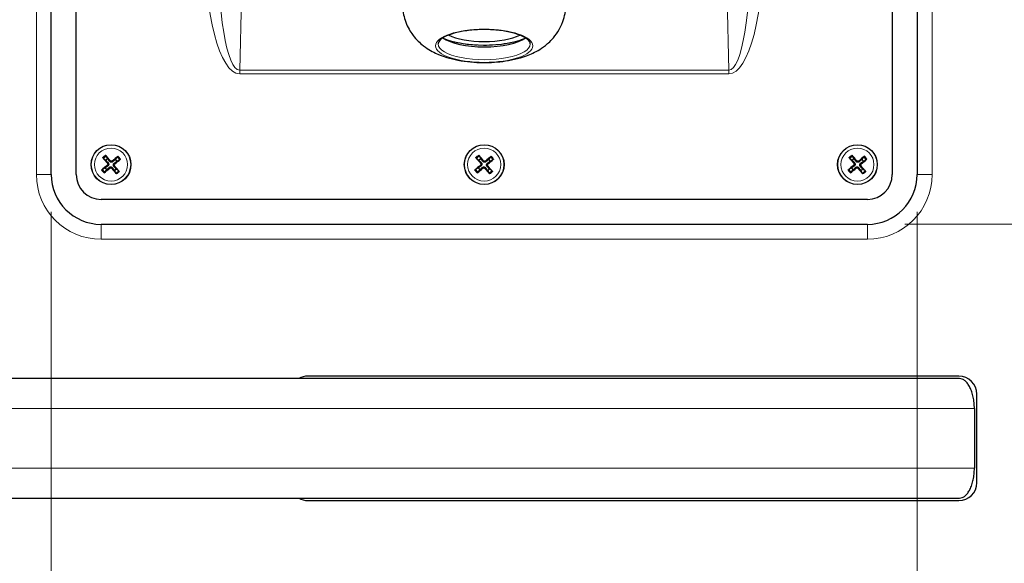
# Model space of a CAD drawing. Header units: millimetres. Extents: x 90 to 4365, y 90 to 3088.
# Tile 15 of 41: x 647 to 845, y 1895 to 2004. Entities that reach past the tile are written whole.
import ezdxf

# ---------------------------------------------------------------- set-up
doc = ezdxf.new("R2010")
doc.units = ezdxf.units.MM
doc.header["$LTSCALE"] = 15
doc.layers.add('Quota (ISO)', color=7, linetype='Continuous', lineweight=15, true_color=0x008000)
doc.layers.add('Visibile sottile (ISO)', color=9, linetype='Continuous', lineweight=18, true_color=0x808080)
doc.layers.add('Visibile (ISO)', color=7, linetype='Continuous', lineweight=25)
doc.styles.add('Testo nota (ISO)', font='tahoma.ttf')
doc.dimstyles.new('Default (ISO)', dxfattribs={"dimscale": 15, "dimtxt": 2, "dimasz": 1.5, "dimexe": 2, "dimexo": 0.5, "dimgap": 0.5, "dimtad": 1, "dimtoh": 1, "dimrnd": 1e-08, "dimtxsty": 'Testo nota (ISO)', "dimblk": 'Filled-1', "dimcen": 0.09, "dimdle": 10, "dimclrd": 256, "dimclre": 256, "dimclrt": 256, "dimazin": 2, "dimtfac": 0.75, "dimtmove": 0, "dimatfit": 3, "dimfxl": 0, "dimtolj": 1, "dimtzin": 0, "dimlwd": -1, "dimlwe": -1, "dimarcsym": 0})

# ---------------------------------------------------------------- blocks, each defined once
blk = doc.blocks.new('Filled-1')
at = {"color": 0}
for p, q in [((0, 0), (-1, 0.3333)), ((-1, 0.3333), (-1, -0.3333)), ((-1, 0), (0, 0)), ((-1, -0.3333), (0, 0))]:
    blk.add_line(p, q, dxfattribs=at)
at = {"color": 0, "flags": 128}
blk.add_lwpolyline([(-1, -0.3333), (0, 0), (-1, 0.3333), (-1, -0.3333)], dxfattribs=at)
at = {"color": 0}
blk.add_solid([(-1, -0.3333), (0, 0), (-1, 0.3333), (-1, -0.3333)], dxfattribs=at)
blk = doc.blocks.new('*D23')
at = {"layer": 'Defpoints', "color": 0, "transparency": 16777216}
for p in [(817.46, 1962.75), (1016.96, 1962.75), (263.52, 1720.72)]:
    blk.add_point(p, dxfattribs=at)
at = {"layer": 'Quota (ISO)', "transparency": 16777216}
for p, q in [((824.96, 1962.75), (1046.96, 1962.75)), ((1016.96, 1940.25), (1016.96, 1867.33)), ((1016.96, 1743.22), (1016.96, 1773.53)), ((271.02, 1720.72), (1046.96, 1720.72))]:
    blk.add_line(p, q, dxfattribs=at)
at = {"layer": 'Quota (ISO)', "transparency": 16777216, "xscale": 22.5, "yscale": 22.5, "zscale": 22.5}
for p, rotation in [((1016.96, 1962.75), 90), ((1016.96, 1720.72), 270)]:
    blk.add_blockref('Filled-1', p, dxfattribs=dict(at, rotation=rotation))
at = {"layer": 'Quota (ISO)', "transparency": 16777216, "insert": (1016.96, 1781.03), "char_height": 30, "attachment_point": 4, "rotation": 90, "style": 'Testo nota (ISO)'}
blk.add_mtext('\\A1; 200', dxfattribs=at)
blk = doc.blocks.new('*D24')
at = {"layer": 'Defpoints', "color": 0, "transparency": 16777216}
for p in [(817.46, 2176.75), (1014.61, 2176.75), (817.46, 1962.75)]:
    blk.add_point(p, dxfattribs=at)
at = {"layer": 'Quota (ISO)', "transparency": 16777216}
for p, q in [((824.96, 2176.75), (1044.61, 2176.75)), ((1014.61, 2154.25), (1014.61, 2109.42)), ((1014.61, 1985.25), (1014.61, 2030.07)), ((824.96, 1962.75), (1044.61, 1962.75))]:
    blk.add_line(p, q, dxfattribs=at)
at = {"layer": 'Quota (ISO)', "transparency": 16777216, "xscale": 22.5, "yscale": 22.5, "zscale": 22.5}
for p, rotation in [((1014.61, 2176.75), 90), ((1014.61, 1962.75), 270)]:
    blk.add_blockref('Filled-1', p, dxfattribs=dict(at, rotation=rotation))
at = {"layer": 'Quota (ISO)', "transparency": 16777216, "insert": (1014.61, 2037.57), "char_height": 30, "attachment_point": 4, "rotation": 90, "style": 'Testo nota (ISO)'}
blk.add_mtext('\\A1;214', dxfattribs=at)
blk = doc.blocks.new('*D28')
at = {"layer": 'Defpoints', "color": 0, "transparency": 16777216}
for p in [(653.46, 1972.75), (256.17, 1724.96), (653.46, 1576.79)]:
    blk.add_point(p, dxfattribs=at)
at = {"layer": 'Quota (ISO)', "transparency": 16777216}
for p, q in [((653.46, 1965.25), (653.46, 1546.79)), ((256.17, 1717.46), (256.17, 1546.79)), ((278.67, 1576.79), (407.83, 1576.79)), ((630.96, 1576.79), (501.8, 1576.79))]:
    blk.add_line(p, q, dxfattribs=at)
at = {"layer": 'Quota (ISO)', "transparency": 16777216, "xscale": 22.5, "yscale": 22.5, "zscale": 22.5, "rotation": 180}
blk.add_blockref('Filled-1', (256.17, 1576.79), dxfattribs=at)
at = {"layer": 'Quota (ISO)', "transparency": 16777216, "xscale": 22.5, "yscale": 22.5, "zscale": 22.5}
blk.add_blockref('Filled-1', (653.46, 1576.79), dxfattribs=at)
at = {"layer": 'Quota (ISO)', "transparency": 16777216, "insert": (415.33, 1576.79), "char_height": 30, "attachment_point": 4, "style": 'Testo nota (ISO)'}
blk.add_mtext('\\A1; 398', dxfattribs=at)
blk = doc.blocks.new('*D29')
at = {"layer": 'Defpoints', "color": 0, "transparency": 16777216}
for p in [(653.46, 1972.75), (827.46, 1972.75), (827.46, 1576.79)]:
    blk.add_point(p, dxfattribs=at)
at = {"layer": 'Quota (ISO)', "transparency": 16777216}
for p, q in [((653.46, 1965.25), (653.46, 1546.79)), ((827.46, 1965.25), (827.46, 1546.79)), ((675.96, 1576.79), (701.96, 1576.79)), ((804.96, 1576.79), (778.96, 1576.79))]:
    blk.add_line(p, q, dxfattribs=at)
at = {"layer": 'Quota (ISO)', "transparency": 16777216, "xscale": 22.5, "yscale": 22.5, "zscale": 22.5, "rotation": 180}
blk.add_blockref('Filled-1', (653.46, 1576.79), dxfattribs=at)
at = {"layer": 'Quota (ISO)', "transparency": 16777216, "xscale": 22.5, "yscale": 22.5, "zscale": 22.5}
blk.add_blockref('Filled-1', (827.46, 1576.79), dxfattribs=at)
at = {"layer": 'Quota (ISO)', "transparency": 16777216, "insert": (709.46, 1576.79), "char_height": 30, "attachment_point": 4, "style": 'Testo nota (ISO)'}
blk.add_mtext('\\A1;174', dxfattribs=at)
blk = doc.blocks.new('*D30')
at = {"layer": 'Defpoints', "color": 0, "transparency": 16777216}
for p in [(827.46, 1972.75), (926.17, 1902.88), (926.17, 1576.79)]:
    blk.add_point(p, dxfattribs=at)
at = {"layer": 'Quota (ISO)', "transparency": 16777216}
for p, q in [((827.46, 1965.25), (827.46, 1546.79)), ((926.17, 1895.38), (926.17, 1546.79)), ((849.96, 1576.79), (903.67, 1576.79)), ((926.17, 1576.79), (948.67, 1576.79))]:
    blk.add_line(p, q, dxfattribs=at)
at = {"layer": 'Quota (ISO)', "transparency": 16777216, "xscale": 22.5, "yscale": 22.5, "zscale": 22.5, "rotation": 180}
blk.add_blockref('Filled-1', (827.46, 1576.79), dxfattribs=at)
at = {"layer": 'Quota (ISO)', "transparency": 16777216, "xscale": 22.5, "yscale": 22.5, "zscale": 22.5}
blk.add_blockref('Filled-1', (926.17, 1576.79), dxfattribs=at)
at = {"layer": 'Quota (ISO)', "transparency": 16777216, "insert": (956.17, 1576.79), "char_height": 30, "attachment_point": 4, "style": 'Testo nota (ISO)'}
blk.add_mtext('\\A1; 98', dxfattribs=at)

msp = doc.modelspace()

# ---------------------------------------------------------------- linework, layer by layer
at = {"layer": 'Visibile (ISO)'}
for p, q in [((653.46, 1972.748), (653.46, 2166.748)), ((658.46, 1972.748), (658.46, 2166.748)), ((822.46, 2166.748), (822.46, 1972.748)), ((827.46, 2166.748), (827.46, 1972.748)), ((732.31, 2000.094), (732.206, 2000.138)), ((748.611, 2000.094), (748.715, 2000.138)), ((663.93, 1975.992), (664.403, 1975.612)), ((664.79, 1975.938), (664.497, 1976.469)), ((666.704, 1976.278), (666.325, 1975.805)), ((666.65, 1975.418), (667.181, 1975.711)), ((738.93, 1975.992), (739.403, 1975.612)), ((739.79, 1975.938), (739.497, 1976.469)), ((741.704, 1976.278), (741.325, 1975.805)), ((741.65, 1975.418), (742.181, 1975.711)), ((813.93, 1975.992), (814.403, 1975.612)), ((814.79, 1975.938), (814.497, 1976.469)), ((816.704, 1976.278), (816.325, 1975.805)), ((816.65, 1975.418), (817.181, 1975.711)), ((664.271, 1974.078), (663.74, 1973.785)), ((664.217, 1973.218), (664.596, 1973.691)), ((666.131, 1973.558), (666.423, 1973.027)), ((666.991, 1973.504), (666.517, 1973.884)), ((739.271, 1974.078), (738.74, 1973.785)), ((739.217, 1973.218), (739.596, 1973.691)), ((741.131, 1973.558), (741.423, 1973.027)), ((741.991, 1973.504), (741.517, 1973.884)), ((814.271, 1974.078), (813.74, 1973.785)), ((814.217, 1973.218), (814.596, 1973.691)), ((816.131, 1973.558), (816.423, 1973.027)), ((816.991, 1973.504), (816.517, 1973.884)), ((817.46, 1967.748), (663.46, 1967.748)), ((817.46, 1962.748), (663.46, 1962.748)), ((835.946, 1931.748), (512.578, 1931.748)), ((835.86, 1932.248), (705.036, 1932.248)), ((839.46, 1910.848), (839.46, 1928.648)), ((838.96, 1925.748), (838.96, 1913.748)), ((512.578, 1907.748), (835.946, 1907.748)), ((705.036, 1907.248), (835.86, 1907.248))]:
    msp.add_line(p, q, dxfattribs=at)
for centre in [(665.46, 1974.748), (740.46, 1974.748), (815.46, 1974.748)]:
    msp.add_circle(centre, 4, dxfattribs=at)
for centre, radius, start, end in [((665.46, 1974.748), 1.365, 119.39455, 140.73558), ((665.46, 1974.748), 1.365, 29.39455, 50.73558), ((740.46, 1974.748), 1.365, 119.39455, 140.73558), ((740.46, 1974.748), 1.365, 29.39455, 50.73558), ((815.46, 1974.748), 1.365, 119.39455, 140.73558), ((815.46, 1974.748), 1.365, 29.39455, 50.73558), ((665.46, 1974.748), 1.365, 209.39455, 230.73558), ((665.46, 1974.748), 1.365, 299.39455, 320.73558), ((740.46, 1974.748), 1.365, 209.39455, 230.73558), ((740.46, 1974.748), 1.365, 299.39455, 320.73558), ((815.46, 1974.748), 1.365, 209.39455, 230.73558), ((815.46, 1974.748), 1.365, 299.39455, 320.73558), ((663.46, 1972.748), 10, 180, 270), ((663.46, 1972.748), 5, 180, 270), ((817.46, 1972.748), 5, 270, 0), ((817.46, 1972.748), 10, 270, 0), ((705.036, 1928.648), 3.6, 90, 120.55843), ((835.86, 1928.648), 3.6, 0, 90), ((835.86, 1910.848), 3.6, 270, 0), ((705.036, 1910.848), 3.6, 239.44157, 270)]:
    msp.add_arc(centre, radius, start, end, dxfattribs=at)
for centre, major_axis, ratio, start_param, end_param in [((740.46, 2002.358), (-8.5, 0), 0.3420201, 0.5767526, 2.5648401), ((740.46, 2001.566), (9.25, 0), 0.3420201, 3.5947913, 5.8299867), ((740.46, 2002.358), (10.5, 0), 0.3420201, 3.8074116, 3.8819934), ((740.46, 2002.358), (10.5, 0), 0.3420201, 3.8074116, 5.6173663), ((740.46, 2002.358), (10.5, 0), 0.3420201, 4.0028321, 4.2310593), ((740.46, 2002.358), (10.5, 0), 0.3420201, 4.351898, 4.5801251), ((740.46, 2002.358), (10.5, 0), 0.3420201, 4.7009638, 4.929191), ((740.46, 2002.358), (10.5, 0), 0.3420201, 5.0500297, 5.2782568), ((740.46, 2002.358), (10.5, 0), 0.3420201, 5.3990955, 5.6173663), ((665.606, 1974.875), (4.276, -4.891), 0.0871557, 4.3752382, 4.6085636), ((665.31, 1974.626), (-4.086, 5.052), 0.0871557, 4.8162143, 5.0495397), ((665.588, 1974.602), (-4.891, -4.276), 0.0871557, 4.3752382, 4.6085636), ((665.339, 1974.899), (5.052, 4.086), 0.0871557, 4.8162143, 5.0495397), ((740.606, 1974.875), (4.276, -4.891), 0.0871557, 4.3752382, 4.6085636), ((740.31, 1974.626), (-4.086, 5.052), 0.0871557, 4.8162143, 5.0495397), ((740.588, 1974.602), (-4.891, -4.276), 0.0871557, 4.3752382, 4.6085636), ((740.339, 1974.899), (5.052, 4.086), 0.0871557, 4.8162143, 5.0495397), ((815.606, 1974.875), (4.276, -4.891), 0.0871557, 4.3752382, 4.6085636), ((815.31, 1974.626), (-4.086, 5.052), 0.0871557, 4.8162143, 5.0495397), ((815.588, 1974.602), (-4.891, -4.276), 0.0871557, 4.3752382, 4.6085636), ((815.339, 1974.899), (5.052, 4.086), 0.0871557, 4.8162143, 5.0495397), ((665.582, 1974.597), (-5.052, -4.086), 0.0871557, 4.8162143, 5.0495397), ((665.333, 1974.894), (4.891, 4.276), 0.0871557, 4.3752382, 4.6085636), ((665.611, 1974.87), (4.086, -5.052), 0.0871557, 4.8162143, 5.0495397), ((665.315, 1974.62), (-4.276, 4.891), 0.0871557, 4.3752382, 4.6085636), ((740.582, 1974.597), (-5.052, -4.086), 0.0871557, 4.8162143, 5.0495397), ((740.333, 1974.894), (4.891, 4.276), 0.0871557, 4.3752382, 4.6085636), ((740.611, 1974.87), (4.086, -5.052), 0.0871557, 4.8162143, 5.0495397), ((740.315, 1974.62), (-4.276, 4.891), 0.0871557, 4.3752382, 4.6085636), ((815.582, 1974.597), (-5.052, -4.086), 0.0871557, 4.8162143, 5.0495397), ((815.333, 1974.894), (4.891, 4.276), 0.0871557, 4.3752382, 4.6085636), ((815.611, 1974.87), (4.086, -5.052), 0.0871557, 4.8162143, 5.0495397), ((815.315, 1974.62), (-4.276, 4.891), 0.0871557, 4.3752382, 4.6085636)]:
    msp.add_ellipse(centre, major_axis=major_axis, ratio=ratio, start_param=start_param, end_param=end_param, dxfattribs=at)
for points, knots in [([(724.06, 2006.869), (724.06, 2005.776), (724.249, 2004.688), (724.913, 2002.679), (725.4, 2001.783), (726.571, 2000.112), (727.267, 1999.426), (728.905, 1998.071), (729.812, 1997.562), (732.248, 1996.41), (733.695, 1996.02), (736.852, 1995.412), (738.556, 1995.263), (741.764, 1995.243), (743.259, 1995.341), (746.348, 1995.804), (747.922, 1996.165), (750.468, 1997.229), (751.367, 1997.679), (752.894, 1998.774), (753.469, 1999.251), (754.864, 2000.742), (755.716, 2001.927), (756.639, 2004.52), (756.86, 2005.69), (756.86, 2006.869)], [4.9550598, 4.9550598, 4.9550598, 4.9550598, 5.0674643, 5.0674643, 5.1903008, 5.1903008, 5.3472141, 5.3472141, 5.5813641, 5.5813641, 6.0129117, 6.0129117, 6.5073671, 6.5073671, 6.9393106, 6.9393106, 7.4107706, 7.4107706, 7.6518785, 7.6518785, 7.7869799, 7.7869799, 7.9754589, 7.9754589, 8.0966524, 8.0966524, 8.0966524, 8.0966524]), ([(749.71, 1998.976), (749.71, 1999.145), (749.654, 1999.323), (749.322, 1999.789), (748.978, 2000.081), (748.014, 2000.618), (747.407, 2000.865), (745.971, 2001.294), (745.135, 2001.475), (743.324, 2001.744), (742.347, 2001.83), (740.357, 2001.894), (739.344, 2001.872), (737.393, 2001.721), (736.454, 2001.593), (734.753, 2001.246), (733.99, 2001.028), (732.727, 2000.536), (732.223, 2000.262), (731.527, 1999.719), (731.331, 1999.455), (731.224, 1999.141), (731.21, 1999.058), (731.21, 1998.976)], [1.8134671, 1.8134671, 1.8134671, 1.8134671, 2.0526771, 2.0526771, 2.3645872, 2.3645872, 2.6654725, 2.6654725, 2.9756804, 2.9756804, 3.290185, 3.290185, 3.6060987, 3.6060987, 3.9216801, 3.9216801, 4.2348847, 4.2348847, 4.5417083, 4.5417083, 4.8385521, 4.8385521, 4.9550598, 4.9550598, 4.9550598, 4.9550598]), ([(663.93, 1975.992), (663.924, 1975.997), (663.915, 1976.004), (663.897, 1976.022), (663.882, 1976.037), (663.856, 1976.065), (663.839, 1976.083), (663.814, 1976.112), (663.8, 1976.128), (663.789, 1976.142)], [0.056834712, 0.056834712, 0.056834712, 0.056834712, 0.061827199, 0.061827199, 0.067997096, 0.067997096, 0.074241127, 0.074241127, 0.079631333, 0.079631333, 0.079631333, 0.079631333]), ([(664.374, 1976.633), (664.385, 1976.62), (664.399, 1976.604), (664.423, 1976.574), (664.438, 1976.554), (664.461, 1976.524), (664.473, 1976.507), (664.488, 1976.485), (664.494, 1976.476), (664.497, 1976.469)], [0.019494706, 0.019494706, 0.019494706, 0.019494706, 0.024884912, 0.024884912, 0.031128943, 0.031128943, 0.037298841, 0.037298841, 0.042291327, 0.042291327, 0.042291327, 0.042291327]), ([(664.739, 1975.012), (664.762, 1974.985), (664.781, 1974.953), (664.804, 1974.882), (664.808, 1974.845), (664.804, 1974.775), (664.794, 1974.738), (664.762, 1974.672), (664.739, 1974.642), (664.71, 1974.616), (664.707, 1974.614), (664.704, 1974.612)], [0, 0, 0, 0, 0.010484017, 0.010484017, 0.020968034, 0.020968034, 0.031445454, 0.031445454, 0.041922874, 0.041922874, 0.042989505, 0.042989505, 0.042989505, 0.042989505]), ([(664.87, 1975.126), (664.904, 1975.09), (664.932, 1975.048), (664.966, 1974.974), (664.978, 1974.939), (664.992, 1974.864), (664.993, 1974.825), (664.987, 1974.752), (664.979, 1974.714), (664.952, 1974.643), (664.935, 1974.61), (664.889, 1974.543), (664.853, 1974.506), (664.813, 1974.477)], [0.19663868, 0.19663868, 0.19663868, 0.19663868, 0.212003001, 0.212003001, 0.222939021, 0.222939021, 0.23387504, 0.23387504, 0.24481106, 0.24481106, 0.255747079, 0.255747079, 0.2711114, 0.2711114, 0.2711114, 0.2711114]), ([(665.838, 1975.339), (665.803, 1975.305), (665.76, 1975.276), (665.687, 1975.242), (665.651, 1975.23), (665.576, 1975.217), (665.537, 1975.215), (665.465, 1975.221), (665.426, 1975.23), (665.355, 1975.256), (665.322, 1975.274), (665.256, 1975.32), (665.219, 1975.355), (665.189, 1975.395)], [0.19663868, 0.19663868, 0.19663868, 0.19663868, 0.212003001, 0.212003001, 0.222939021, 0.222939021, 0.23387504, 0.23387504, 0.24481106, 0.24481106, 0.255747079, 0.255747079, 0.2711114, 0.2711114, 0.2711114, 0.2711114]), ([(665.724, 1975.469), (665.698, 1975.447), (665.665, 1975.428), (665.595, 1975.404), (665.557, 1975.4), (665.487, 1975.405), (665.451, 1975.414), (665.384, 1975.447), (665.354, 1975.47), (665.329, 1975.498), (665.327, 1975.501), (665.324, 1975.504)], [0, 0, 0, 0, 0.010484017, 0.010484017, 0.020968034, 0.020968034, 0.031445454, 0.031445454, 0.041922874, 0.041922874, 0.042989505, 0.042989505, 0.042989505, 0.042989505]), ([(666.051, 1974.37), (666.017, 1974.406), (665.989, 1974.448), (665.955, 1974.522), (665.943, 1974.557), (665.929, 1974.632), (665.927, 1974.671), (665.934, 1974.744), (665.942, 1974.782), (665.968, 1974.853), (665.986, 1974.886), (666.032, 1974.953), (666.068, 1974.99), (666.107, 1975.019)], [0.19663868, 0.19663868, 0.19663868, 0.19663868, 0.212003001, 0.212003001, 0.222939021, 0.222939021, 0.23387504, 0.23387504, 0.24481106, 0.24481106, 0.255747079, 0.255747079, 0.2711114, 0.2711114, 0.2711114, 0.2711114]), ([(666.182, 1974.484), (666.159, 1974.511), (666.14, 1974.543), (666.117, 1974.614), (666.112, 1974.651), (666.117, 1974.721), (666.126, 1974.758), (666.159, 1974.824), (666.182, 1974.854), (666.211, 1974.88), (666.214, 1974.882), (666.216, 1974.884)], [0, 0, 0, 0, 0.010484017, 0.010484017, 0.020968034, 0.020968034, 0.031445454, 0.031445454, 0.041922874, 0.041922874, 0.042989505, 0.042989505, 0.042989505, 0.042989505]), ([(666.704, 1976.278), (666.709, 1976.284), (666.717, 1976.293), (666.735, 1976.312), (666.749, 1976.326), (666.777, 1976.352), (666.795, 1976.369), (666.825, 1976.394), (666.84, 1976.408), (666.854, 1976.419)], [0.056834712, 0.056834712, 0.056834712, 0.056834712, 0.061827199, 0.061827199, 0.067997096, 0.067997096, 0.074241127, 0.074241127, 0.079631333, 0.079631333, 0.079631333, 0.079631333]), ([(667.346, 1975.835), (667.332, 1975.823), (667.316, 1975.81), (667.286, 1975.785), (667.267, 1975.77), (667.236, 1975.747), (667.22, 1975.735), (667.198, 1975.721), (667.188, 1975.715), (667.181, 1975.711)], [0.019494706, 0.019494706, 0.019494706, 0.019494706, 0.024884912, 0.024884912, 0.031128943, 0.031128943, 0.037298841, 0.037298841, 0.042291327, 0.042291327, 0.042291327, 0.042291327]), ([(738.93, 1975.992), (738.924, 1975.997), (738.915, 1976.004), (738.897, 1976.022), (738.882, 1976.037), (738.856, 1976.065), (738.839, 1976.083), (738.814, 1976.112), (738.8, 1976.128), (738.789, 1976.142)], [0.056834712, 0.056834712, 0.056834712, 0.056834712, 0.061827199, 0.061827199, 0.067997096, 0.067997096, 0.074241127, 0.074241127, 0.079631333, 0.079631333, 0.079631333, 0.079631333]), ([(739.374, 1976.633), (739.385, 1976.62), (739.399, 1976.604), (739.423, 1976.574), (739.438, 1976.554), (739.461, 1976.524), (739.473, 1976.507), (739.488, 1976.485), (739.494, 1976.476), (739.497, 1976.469)], [0.019494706, 0.019494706, 0.019494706, 0.019494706, 0.024884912, 0.024884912, 0.031128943, 0.031128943, 0.037298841, 0.037298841, 0.042291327, 0.042291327, 0.042291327, 0.042291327]), ([(739.739, 1975.012), (739.762, 1974.985), (739.781, 1974.953), (739.804, 1974.882), (739.808, 1974.845), (739.804, 1974.775), (739.794, 1974.738), (739.762, 1974.672), (739.739, 1974.642), (739.71, 1974.616), (739.707, 1974.614), (739.704, 1974.612)], [0, 0, 0, 0, 0.010484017, 0.010484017, 0.020968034, 0.020968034, 0.031445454, 0.031445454, 0.041922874, 0.041922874, 0.042989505, 0.042989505, 0.042989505, 0.042989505]), ([(739.87, 1975.126), (739.904, 1975.09), (739.932, 1975.048), (739.966, 1974.974), (739.978, 1974.939), (739.992, 1974.864), (739.993, 1974.825), (739.987, 1974.752), (739.979, 1974.714), (739.952, 1974.643), (739.935, 1974.61), (739.889, 1974.543), (739.853, 1974.506), (739.813, 1974.477)], [0.19663868, 0.19663868, 0.19663868, 0.19663868, 0.212003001, 0.212003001, 0.222939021, 0.222939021, 0.23387504, 0.23387504, 0.24481106, 0.24481106, 0.255747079, 0.255747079, 0.2711114, 0.2711114, 0.2711114, 0.2711114]), ([(740.838, 1975.339), (740.803, 1975.305), (740.76, 1975.276), (740.687, 1975.242), (740.651, 1975.23), (740.576, 1975.217), (740.537, 1975.215), (740.465, 1975.221), (740.426, 1975.23), (740.355, 1975.256), (740.322, 1975.274), (740.256, 1975.32), (740.219, 1975.355), (740.189, 1975.395)], [0.19663868, 0.19663868, 0.19663868, 0.19663868, 0.212003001, 0.212003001, 0.222939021, 0.222939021, 0.23387504, 0.23387504, 0.24481106, 0.24481106, 0.255747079, 0.255747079, 0.2711114, 0.2711114, 0.2711114, 0.2711114]), ([(740.724, 1975.469), (740.698, 1975.447), (740.665, 1975.428), (740.595, 1975.404), (740.557, 1975.4), (740.487, 1975.405), (740.451, 1975.414), (740.384, 1975.447), (740.354, 1975.47), (740.329, 1975.498), (740.327, 1975.501), (740.324, 1975.504)], [0, 0, 0, 0, 0.010484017, 0.010484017, 0.020968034, 0.020968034, 0.031445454, 0.031445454, 0.041922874, 0.041922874, 0.042989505, 0.042989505, 0.042989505, 0.042989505]), ([(741.051, 1974.37), (741.017, 1974.406), (740.989, 1974.448), (740.955, 1974.522), (740.943, 1974.557), (740.929, 1974.632), (740.927, 1974.671), (740.934, 1974.744), (740.942, 1974.782), (740.968, 1974.853), (740.986, 1974.886), (741.032, 1974.953), (741.068, 1974.99), (741.107, 1975.019)], [0.19663868, 0.19663868, 0.19663868, 0.19663868, 0.212003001, 0.212003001, 0.222939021, 0.222939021, 0.23387504, 0.23387504, 0.24481106, 0.24481106, 0.255747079, 0.255747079, 0.2711114, 0.2711114, 0.2711114, 0.2711114]), ([(741.182, 1974.484), (741.159, 1974.511), (741.14, 1974.543), (741.117, 1974.614), (741.112, 1974.651), (741.117, 1974.721), (741.126, 1974.758), (741.159, 1974.824), (741.182, 1974.854), (741.211, 1974.88), (741.214, 1974.882), (741.216, 1974.884)], [0, 0, 0, 0, 0.010484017, 0.010484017, 0.020968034, 0.020968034, 0.031445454, 0.031445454, 0.041922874, 0.041922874, 0.042989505, 0.042989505, 0.042989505, 0.042989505]), ([(741.704, 1976.278), (741.709, 1976.284), (741.717, 1976.293), (741.735, 1976.312), (741.749, 1976.326), (741.777, 1976.352), (741.795, 1976.369), (741.825, 1976.394), (741.84, 1976.408), (741.854, 1976.419)], [0.056834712, 0.056834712, 0.056834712, 0.056834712, 0.061827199, 0.061827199, 0.067997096, 0.067997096, 0.074241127, 0.074241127, 0.079631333, 0.079631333, 0.079631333, 0.079631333]), ([(742.346, 1975.835), (742.332, 1975.823), (742.316, 1975.81), (742.286, 1975.785), (742.267, 1975.77), (742.236, 1975.747), (742.22, 1975.735), (742.198, 1975.721), (742.188, 1975.715), (742.181, 1975.711)], [0.019494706, 0.019494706, 0.019494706, 0.019494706, 0.024884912, 0.024884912, 0.031128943, 0.031128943, 0.037298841, 0.037298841, 0.042291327, 0.042291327, 0.042291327, 0.042291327]), ([(813.93, 1975.992), (813.924, 1975.997), (813.915, 1976.004), (813.897, 1976.022), (813.882, 1976.037), (813.856, 1976.065), (813.839, 1976.083), (813.814, 1976.112), (813.8, 1976.128), (813.789, 1976.142)], [0.056834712, 0.056834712, 0.056834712, 0.056834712, 0.061827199, 0.061827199, 0.067997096, 0.067997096, 0.074241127, 0.074241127, 0.079631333, 0.079631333, 0.079631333, 0.079631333]), ([(814.374, 1976.633), (814.385, 1976.62), (814.399, 1976.604), (814.423, 1976.574), (814.438, 1976.554), (814.461, 1976.524), (814.473, 1976.507), (814.488, 1976.485), (814.494, 1976.476), (814.497, 1976.469)], [0.019494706, 0.019494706, 0.019494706, 0.019494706, 0.024884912, 0.024884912, 0.031128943, 0.031128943, 0.037298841, 0.037298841, 0.042291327, 0.042291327, 0.042291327, 0.042291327]), ([(814.739, 1975.012), (814.762, 1974.985), (814.781, 1974.953), (814.804, 1974.882), (814.808, 1974.845), (814.804, 1974.775), (814.794, 1974.738), (814.762, 1974.672), (814.739, 1974.642), (814.71, 1974.616), (814.707, 1974.614), (814.704, 1974.612)], [0, 0, 0, 0, 0.010484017, 0.010484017, 0.020968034, 0.020968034, 0.031445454, 0.031445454, 0.041922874, 0.041922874, 0.042989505, 0.042989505, 0.042989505, 0.042989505]), ([(814.87, 1975.126), (814.904, 1975.09), (814.932, 1975.048), (814.966, 1974.974), (814.978, 1974.939), (814.992, 1974.864), (814.993, 1974.825), (814.987, 1974.752), (814.979, 1974.714), (814.952, 1974.643), (814.935, 1974.61), (814.889, 1974.543), (814.853, 1974.506), (814.813, 1974.477)], [0.19663868, 0.19663868, 0.19663868, 0.19663868, 0.212003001, 0.212003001, 0.222939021, 0.222939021, 0.23387504, 0.23387504, 0.24481106, 0.24481106, 0.255747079, 0.255747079, 0.2711114, 0.2711114, 0.2711114, 0.2711114]), ([(815.838, 1975.339), (815.803, 1975.305), (815.76, 1975.276), (815.687, 1975.242), (815.651, 1975.23), (815.576, 1975.217), (815.537, 1975.215), (815.465, 1975.221), (815.426, 1975.23), (815.355, 1975.256), (815.322, 1975.274), (815.256, 1975.32), (815.219, 1975.355), (815.189, 1975.395)], [0.19663868, 0.19663868, 0.19663868, 0.19663868, 0.212003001, 0.212003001, 0.222939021, 0.222939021, 0.23387504, 0.23387504, 0.24481106, 0.24481106, 0.255747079, 0.255747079, 0.2711114, 0.2711114, 0.2711114, 0.2711114]), ([(815.724, 1975.469), (815.698, 1975.447), (815.665, 1975.428), (815.595, 1975.404), (815.557, 1975.4), (815.487, 1975.405), (815.451, 1975.414), (815.384, 1975.447), (815.354, 1975.47), (815.329, 1975.498), (815.327, 1975.501), (815.324, 1975.504)], [0, 0, 0, 0, 0.010484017, 0.010484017, 0.020968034, 0.020968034, 0.031445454, 0.031445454, 0.041922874, 0.041922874, 0.042989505, 0.042989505, 0.042989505, 0.042989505]), ([(816.051, 1974.37), (816.017, 1974.406), (815.989, 1974.448), (815.955, 1974.522), (815.943, 1974.557), (815.929, 1974.632), (815.927, 1974.671), (815.934, 1974.744), (815.942, 1974.782), (815.968, 1974.853), (815.986, 1974.886), (816.032, 1974.953), (816.068, 1974.99), (816.107, 1975.019)], [0.19663868, 0.19663868, 0.19663868, 0.19663868, 0.212003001, 0.212003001, 0.222939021, 0.222939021, 0.23387504, 0.23387504, 0.24481106, 0.24481106, 0.255747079, 0.255747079, 0.2711114, 0.2711114, 0.2711114, 0.2711114]), ([(816.182, 1974.484), (816.159, 1974.511), (816.14, 1974.543), (816.117, 1974.614), (816.112, 1974.651), (816.117, 1974.721), (816.126, 1974.758), (816.159, 1974.824), (816.182, 1974.854), (816.211, 1974.88), (816.214, 1974.882), (816.216, 1974.884)], [0, 0, 0, 0, 0.010484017, 0.010484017, 0.020968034, 0.020968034, 0.031445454, 0.031445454, 0.041922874, 0.041922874, 0.042989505, 0.042989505, 0.042989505, 0.042989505]), ([(816.704, 1976.278), (816.709, 1976.284), (816.717, 1976.293), (816.735, 1976.312), (816.749, 1976.326), (816.777, 1976.352), (816.795, 1976.369), (816.825, 1976.394), (816.84, 1976.408), (816.854, 1976.419)], [0.056834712, 0.056834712, 0.056834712, 0.056834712, 0.061827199, 0.061827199, 0.067997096, 0.067997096, 0.074241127, 0.074241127, 0.079631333, 0.079631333, 0.079631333, 0.079631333]), ([(817.346, 1975.835), (817.332, 1975.823), (817.316, 1975.81), (817.286, 1975.785), (817.267, 1975.77), (817.236, 1975.747), (817.22, 1975.735), (817.198, 1975.721), (817.188, 1975.715), (817.181, 1975.711)], [0.019494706, 0.019494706, 0.019494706, 0.019494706, 0.024884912, 0.024884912, 0.031128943, 0.031128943, 0.037298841, 0.037298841, 0.042291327, 0.042291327, 0.042291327, 0.042291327]), ([(663.575, 1973.661), (663.588, 1973.673), (663.604, 1973.686), (663.635, 1973.71), (663.654, 1973.726), (663.685, 1973.749), (663.701, 1973.76), (663.723, 1973.775), (663.733, 1973.781), (663.74, 1973.785)], [0.019494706, 0.019494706, 0.019494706, 0.019494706, 0.024884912, 0.024884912, 0.031128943, 0.031128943, 0.037298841, 0.037298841, 0.042291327, 0.042291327, 0.042291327, 0.042291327]), ([(664.217, 1973.218), (664.212, 1973.212), (664.204, 1973.203), (664.186, 1973.184), (664.171, 1973.17), (664.143, 1973.143), (664.125, 1973.127), (664.096, 1973.102), (664.08, 1973.088), (664.067, 1973.077)], [0.056834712, 0.056834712, 0.056834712, 0.056834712, 0.061827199, 0.061827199, 0.067997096, 0.067997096, 0.074241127, 0.074241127, 0.079631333, 0.079631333, 0.079631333, 0.079631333]), ([(665.083, 1974.157), (665.118, 1974.191), (665.161, 1974.22), (665.234, 1974.254), (665.27, 1974.265), (665.344, 1974.279), (665.383, 1974.281), (665.456, 1974.275), (665.494, 1974.266), (665.566, 1974.24), (665.599, 1974.222), (665.665, 1974.176), (665.702, 1974.141), (665.731, 1974.101)], [0.19663868, 0.19663868, 0.19663868, 0.19663868, 0.212003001, 0.212003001, 0.222939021, 0.222939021, 0.23387504, 0.23387504, 0.24481106, 0.24481106, 0.255747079, 0.255747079, 0.2711114, 0.2711114, 0.2711114, 0.2711114]), ([(665.197, 1974.027), (665.223, 1974.049), (665.256, 1974.068), (665.326, 1974.092), (665.364, 1974.096), (665.433, 1974.091), (665.47, 1974.082), (665.537, 1974.049), (665.566, 1974.026), (665.592, 1973.998), (665.594, 1973.995), (665.597, 1973.992)], [0, 0, 0, 0, 0.010484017, 0.010484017, 0.020968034, 0.020968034, 0.031445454, 0.031445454, 0.041922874, 0.041922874, 0.042989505, 0.042989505, 0.042989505, 0.042989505]), ([(666.547, 1972.863), (666.536, 1972.876), (666.522, 1972.892), (666.498, 1972.922), (666.483, 1972.941), (666.46, 1972.972), (666.448, 1972.989), (666.433, 1973.011), (666.427, 1973.02), (666.423, 1973.027)], [0.019494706, 0.019494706, 0.019494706, 0.019494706, 0.024884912, 0.024884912, 0.031128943, 0.031128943, 0.037298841, 0.037298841, 0.042291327, 0.042291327, 0.042291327, 0.042291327]), ([(666.991, 1973.504), (666.997, 1973.499), (667.005, 1973.492), (667.024, 1973.474), (667.039, 1973.459), (667.065, 1973.431), (667.081, 1973.413), (667.107, 1973.384), (667.12, 1973.368), (667.132, 1973.354)], [0.056834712, 0.056834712, 0.056834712, 0.056834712, 0.061827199, 0.061827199, 0.067997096, 0.067997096, 0.074241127, 0.074241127, 0.079631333, 0.079631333, 0.079631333, 0.079631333]), ([(738.575, 1973.661), (738.588, 1973.673), (738.604, 1973.686), (738.635, 1973.71), (738.654, 1973.726), (738.685, 1973.749), (738.701, 1973.76), (738.723, 1973.775), (738.733, 1973.781), (738.74, 1973.785)], [0.019494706, 0.019494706, 0.019494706, 0.019494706, 0.024884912, 0.024884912, 0.031128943, 0.031128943, 0.037298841, 0.037298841, 0.042291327, 0.042291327, 0.042291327, 0.042291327]), ([(739.217, 1973.218), (739.212, 1973.212), (739.204, 1973.203), (739.186, 1973.184), (739.171, 1973.17), (739.143, 1973.143), (739.125, 1973.127), (739.096, 1973.102), (739.08, 1973.088), (739.067, 1973.077)], [0.056834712, 0.056834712, 0.056834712, 0.056834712, 0.061827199, 0.061827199, 0.067997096, 0.067997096, 0.074241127, 0.074241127, 0.079631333, 0.079631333, 0.079631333, 0.079631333]), ([(740.083, 1974.157), (740.118, 1974.191), (740.161, 1974.22), (740.234, 1974.254), (740.27, 1974.265), (740.344, 1974.279), (740.383, 1974.281), (740.456, 1974.275), (740.494, 1974.266), (740.566, 1974.24), (740.599, 1974.222), (740.665, 1974.176), (740.702, 1974.141), (740.731, 1974.101)], [0.19663868, 0.19663868, 0.19663868, 0.19663868, 0.212003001, 0.212003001, 0.222939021, 0.222939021, 0.23387504, 0.23387504, 0.24481106, 0.24481106, 0.255747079, 0.255747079, 0.2711114, 0.2711114, 0.2711114, 0.2711114]), ([(740.197, 1974.027), (740.223, 1974.049), (740.256, 1974.068), (740.326, 1974.092), (740.364, 1974.096), (740.433, 1974.091), (740.47, 1974.082), (740.537, 1974.049), (740.566, 1974.026), (740.592, 1973.998), (740.594, 1973.995), (740.597, 1973.992)], [0, 0, 0, 0, 0.010484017, 0.010484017, 0.020968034, 0.020968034, 0.031445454, 0.031445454, 0.041922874, 0.041922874, 0.042989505, 0.042989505, 0.042989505, 0.042989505]), ([(741.547, 1972.863), (741.536, 1972.876), (741.522, 1972.892), (741.498, 1972.922), (741.483, 1972.941), (741.46, 1972.972), (741.448, 1972.989), (741.433, 1973.011), (741.427, 1973.02), (741.423, 1973.027)], [0.019494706, 0.019494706, 0.019494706, 0.019494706, 0.024884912, 0.024884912, 0.031128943, 0.031128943, 0.037298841, 0.037298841, 0.042291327, 0.042291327, 0.042291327, 0.042291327]), ([(741.991, 1973.504), (741.997, 1973.499), (742.005, 1973.492), (742.024, 1973.474), (742.039, 1973.459), (742.065, 1973.431), (742.081, 1973.413), (742.107, 1973.384), (742.12, 1973.368), (742.132, 1973.354)], [0.056834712, 0.056834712, 0.056834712, 0.056834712, 0.061827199, 0.061827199, 0.067997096, 0.067997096, 0.074241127, 0.074241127, 0.079631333, 0.079631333, 0.079631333, 0.079631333]), ([(813.575, 1973.661), (813.588, 1973.673), (813.604, 1973.686), (813.635, 1973.71), (813.654, 1973.726), (813.685, 1973.749), (813.701, 1973.76), (813.723, 1973.775), (813.733, 1973.781), (813.74, 1973.785)], [0.019494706, 0.019494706, 0.019494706, 0.019494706, 0.024884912, 0.024884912, 0.031128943, 0.031128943, 0.037298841, 0.037298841, 0.042291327, 0.042291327, 0.042291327, 0.042291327]), ([(814.217, 1973.218), (814.212, 1973.212), (814.204, 1973.203), (814.186, 1973.184), (814.171, 1973.17), (814.143, 1973.143), (814.125, 1973.127), (814.096, 1973.102), (814.08, 1973.088), (814.067, 1973.077)], [0.056834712, 0.056834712, 0.056834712, 0.056834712, 0.061827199, 0.061827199, 0.067997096, 0.067997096, 0.074241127, 0.074241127, 0.079631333, 0.079631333, 0.079631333, 0.079631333]), ([(815.083, 1974.157), (815.118, 1974.191), (815.161, 1974.22), (815.234, 1974.254), (815.27, 1974.265), (815.344, 1974.279), (815.383, 1974.281), (815.456, 1974.275), (815.494, 1974.266), (815.566, 1974.24), (815.599, 1974.222), (815.665, 1974.176), (815.702, 1974.141), (815.731, 1974.101)], [0.19663868, 0.19663868, 0.19663868, 0.19663868, 0.212003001, 0.212003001, 0.222939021, 0.222939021, 0.23387504, 0.23387504, 0.24481106, 0.24481106, 0.255747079, 0.255747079, 0.2711114, 0.2711114, 0.2711114, 0.2711114]), ([(815.197, 1974.027), (815.223, 1974.049), (815.256, 1974.068), (815.326, 1974.092), (815.364, 1974.096), (815.433, 1974.091), (815.47, 1974.082), (815.537, 1974.049), (815.566, 1974.026), (815.592, 1973.998), (815.594, 1973.995), (815.597, 1973.992)], [0, 0, 0, 0, 0.010484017, 0.010484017, 0.020968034, 0.020968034, 0.031445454, 0.031445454, 0.041922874, 0.041922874, 0.042989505, 0.042989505, 0.042989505, 0.042989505]), ([(816.547, 1972.863), (816.536, 1972.876), (816.522, 1972.892), (816.498, 1972.922), (816.483, 1972.941), (816.46, 1972.972), (816.448, 1972.989), (816.433, 1973.011), (816.427, 1973.02), (816.423, 1973.027)], [0.019494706, 0.019494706, 0.019494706, 0.019494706, 0.024884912, 0.024884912, 0.031128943, 0.031128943, 0.037298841, 0.037298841, 0.042291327, 0.042291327, 0.042291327, 0.042291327]), ([(816.991, 1973.504), (816.997, 1973.499), (817.005, 1973.492), (817.024, 1973.474), (817.039, 1973.459), (817.065, 1973.431), (817.081, 1973.413), (817.107, 1973.384), (817.12, 1973.368), (817.132, 1973.354)], [0.056834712, 0.056834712, 0.056834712, 0.056834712, 0.061827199, 0.061827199, 0.067997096, 0.067997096, 0.074241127, 0.074241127, 0.079631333, 0.079631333, 0.079631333, 0.079631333]), ([(838.96, 1925.748), (838.96, 1926.118), (838.942, 1926.521), (838.863, 1927.312), (838.803, 1927.699), (838.661, 1928.382), (838.566, 1928.742), (838.341, 1929.413), (838.211, 1929.725), (837.948, 1930.249), (837.791, 1930.51), (837.454, 1930.959), (837.273, 1931.148), (836.93, 1931.432), (836.735, 1931.553), (836.336, 1931.711), (836.133, 1931.748), (835.946, 1931.748)], [1.78125806, 1.78125806, 1.78125806, 1.78125806, 1.89216581, 1.89216581, 2.00307356, 2.00307356, 2.11424513, 2.11424513, 2.2254167, 2.2254167, 2.33690616, 2.33690616, 2.44839562, 2.44839562, 2.56014572, 2.56014572, 2.67189583, 2.67189583, 2.67189583, 2.67189583]), ([(835.946, 1907.748), (836.133, 1907.748), (836.336, 1907.785), (836.735, 1907.943), (836.93, 1908.064), (837.273, 1908.348), (837.454, 1908.537), (837.791, 1908.986), (837.948, 1909.247), (838.211, 1909.771), (838.341, 1910.082), (838.566, 1910.754), (838.661, 1911.113), (838.803, 1911.797), (838.863, 1912.184), (838.942, 1912.975), (838.96, 1913.378), (838.96, 1913.748)], [0.89062029, 0.89062029, 0.89062029, 0.89062029, 1.00237039, 1.00237039, 1.1141205, 1.1141205, 1.22560996, 1.22560996, 1.33709942, 1.33709942, 1.44827099, 1.44827099, 1.55944256, 1.55944256, 1.67035031, 1.67035031, 1.78125806, 1.78125806, 1.78125806, 1.78125806])]:
    msp.add_open_spline(points, degree=3, knots=knots, dxfattribs=at)
for points, weights in [([(664.403, 1975.612), (664.712, 1975.29), (664.87, 1975.126)], [1, 1.41024697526, 1.77428976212]), ([(665.189, 1975.395), (665.054, 1975.578), (664.79, 1975.938)], [1.77428976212, 1.41024697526, 1]), ([(666.325, 1975.805), (666.003, 1975.496), (665.838, 1975.339)], [1, 1.41024697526, 1.77428976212]), ([(666.107, 1975.019), (666.291, 1975.154), (666.65, 1975.418)], [1.77428976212, 1.41024697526, 1]), ([(739.403, 1975.612), (739.712, 1975.29), (739.87, 1975.126)], [1, 1.41024697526, 1.77428976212]), ([(740.189, 1975.395), (740.054, 1975.578), (739.79, 1975.938)], [1.77428976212, 1.41024697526, 1]), ([(741.325, 1975.805), (741.003, 1975.496), (740.838, 1975.339)], [1, 1.41024697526, 1.77428976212]), ([(741.107, 1975.019), (741.291, 1975.154), (741.65, 1975.418)], [1.77428976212, 1.41024697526, 1]), ([(814.403, 1975.612), (814.712, 1975.29), (814.87, 1975.126)], [1, 1.41024697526, 1.77428976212]), ([(815.189, 1975.395), (815.054, 1975.578), (814.79, 1975.938)], [1.77428976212, 1.41024697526, 1]), ([(816.325, 1975.805), (816.003, 1975.496), (815.838, 1975.339)], [1, 1.41024697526, 1.77428976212]), ([(816.107, 1975.019), (816.291, 1975.154), (816.65, 1975.418)], [1.77428976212, 1.41024697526, 1]), ([(664.813, 1974.477), (664.63, 1974.342), (664.271, 1974.078)], [1.77428976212, 1.41024697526, 1]), ([(664.596, 1973.691), (664.918, 1974), (665.083, 1974.157)], [1, 1.41024697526, 1.77428976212]), ([(665.731, 1974.101), (665.866, 1973.918), (666.131, 1973.558)], [1.77428976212, 1.41024697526, 1]), ([(666.517, 1973.884), (666.209, 1974.206), (666.051, 1974.37)], [1, 1.41024697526, 1.77428976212]), ([(739.813, 1974.477), (739.63, 1974.342), (739.271, 1974.078)], [1.77428976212, 1.41024697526, 1]), ([(739.596, 1973.691), (739.918, 1974), (740.083, 1974.157)], [1, 1.41024697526, 1.77428976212]), ([(740.731, 1974.101), (740.866, 1973.918), (741.131, 1973.558)], [1.77428976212, 1.41024697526, 1]), ([(741.517, 1973.884), (741.209, 1974.206), (741.051, 1974.37)], [1, 1.41024697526, 1.77428976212]), ([(814.813, 1974.477), (814.63, 1974.342), (814.271, 1974.078)], [1.77428976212, 1.41024697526, 1]), ([(814.596, 1973.691), (814.918, 1974), (815.083, 1974.157)], [1, 1.41024697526, 1.77428976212]), ([(815.731, 1974.101), (815.866, 1973.918), (816.131, 1973.558)], [1.77428976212, 1.41024697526, 1]), ([(816.517, 1973.884), (816.209, 1974.206), (816.051, 1974.37)], [1, 1.41024697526, 1.77428976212])]:
    msp.add_rational_spline(points, weights, degree=2, dxfattribs=at)
at = {"layer": 'Visibile sottile (ISO)'}
for p, q in [((650.46, 2166.748), (650.46, 1972.748)), ((830.46, 1972.748), (830.46, 2166.748)), ((691.316, 1993.703), (691.915, 2019.252)), ((789.006, 2019.252), (789.605, 1993.703)), ((691.316, 1993.703), (691.316, 1992.991)), ((789.605, 1993.703), (691.316, 1993.703)), ((691.316, 1992.991), (789.605, 1992.991)), ((789.605, 1992.991), (789.605, 1993.703)), ((664.739, 1975.012), (664.87, 1975.126)), ((665.324, 1975.504), (665.189, 1975.395)), ((665.724, 1975.469), (665.838, 1975.339)), ((666.216, 1974.884), (666.107, 1975.019)), ((739.739, 1975.012), (739.87, 1975.126)), ((740.324, 1975.504), (740.189, 1975.395)), ((740.724, 1975.469), (740.838, 1975.339)), ((741.216, 1974.884), (741.107, 1975.019)), ((814.739, 1975.012), (814.87, 1975.126)), ((815.324, 1975.504), (815.189, 1975.395)), ((815.724, 1975.469), (815.838, 1975.339)), ((816.216, 1974.884), (816.107, 1975.019)), ((664.704, 1974.612), (664.813, 1974.477)), ((665.197, 1974.027), (665.083, 1974.157)), ((665.597, 1973.992), (665.731, 1974.101)), ((666.182, 1974.484), (666.051, 1974.37)), ((739.704, 1974.612), (739.813, 1974.477)), ((740.197, 1974.027), (740.083, 1974.157)), ((740.597, 1973.992), (740.731, 1974.101)), ((741.182, 1974.484), (741.051, 1974.37)), ((814.704, 1974.612), (814.813, 1974.477)), ((815.197, 1974.027), (815.083, 1974.157)), ((815.597, 1973.992), (815.731, 1974.101)), ((816.182, 1974.484), (816.051, 1974.37)), ((650.46, 1972.748), (653.46, 1972.748)), ((830.46, 1972.748), (827.46, 1972.748)), ((663.46, 1959.748), (663.46, 1962.748)), ((817.46, 1959.748), (817.46, 1962.748)), ((663.46, 1959.748), (817.46, 1959.748)), ((511.943, 1925.748), (838.96, 1925.748)), ((838.96, 1913.748), (511.943, 1913.748))]:
    msp.add_line(p, q, dxfattribs=at)
for centre, radius in [((665.46, 1974.748), 3.961), ((740.46, 1974.748), 3.961), ((815.46, 1974.748), 3.961), ((665.46, 1974.748), 3.327), ((740.46, 1974.748), 3.327), ((815.46, 1974.748), 3.327)]:
    msp.add_circle(centre, radius, dxfattribs=at)
for centre, radius, start, end in [((665.46, 1974.748), 2.176, 119.95918, 140.17096), ((665.46, 1974.748), 1.972, 119.23021, 140.89992), ((665.46, 1974.748), 1.972, 29.23021, 50.89992), ((665.46, 1974.748), 2.176, 29.95918, 50.17096), ((740.46, 1974.748), 2.176, 119.95918, 140.17096), ((740.46, 1974.748), 1.972, 119.23021, 140.89992), ((740.46, 1974.748), 1.972, 29.23021, 50.89992), ((740.46, 1974.748), 2.176, 29.95918, 50.17096), ((815.46, 1974.748), 2.176, 119.95918, 140.17096), ((815.46, 1974.748), 1.972, 119.23021, 140.89992), ((815.46, 1974.748), 1.972, 29.23021, 50.89992), ((815.46, 1974.748), 2.176, 29.95918, 50.17096), ((665.46, 1974.748), 2.176, 209.95918, 230.17096), ((665.46, 1974.748), 1.972, 209.23021, 230.89992), ((665.46, 1974.748), 1.972, 299.23021, 320.89992), ((665.46, 1974.748), 2.176, 299.95918, 320.17096), ((740.46, 1974.748), 2.176, 209.95918, 230.17096), ((740.46, 1974.748), 1.972, 209.23021, 230.89992), ((740.46, 1974.748), 1.972, 299.23021, 320.89992), ((740.46, 1974.748), 2.176, 299.95918, 320.17096), ((815.46, 1974.748), 2.176, 209.95918, 230.17096), ((815.46, 1974.748), 1.972, 209.23021, 230.89992), ((815.46, 1974.748), 1.972, 299.23021, 320.89992), ((815.46, 1974.748), 2.176, 299.95918, 320.17096), ((663.46, 1972.748), 13, 180, 270), ((817.46, 1972.748), 13, 270, 0)]:
    msp.add_arc(centre, radius, start, end, dxfattribs=at)
for centre, major_axis, ratio, start_param, end_param in [((691.971, 2022.935), (-0.702, -29.943), 0.2587527, 4.8027405, 6.289251), ((691.971, 2022.935), (-0.685, -29.232), 0.1709998, 4.8027405, 6.289251), ((788.95, 2022.935), (0.702, -29.943), 0.2587527, 6.2771196, 7.7636302), ((788.95, 2022.935), (0.685, -29.232), 0.1709998, 6.2771196, 7.7636302), ((740.46, 1998.976), (-9.25, 0), 0.3420201, 0, 3.1415927)]:
    msp.add_ellipse(centre, major_axis=major_axis, ratio=ratio, start_param=start_param, end_param=end_param, dxfattribs=at)
msp.add_ellipse((740.46, 1998.614), major_axis=(9.759, 0), ratio=0.3420201, dxfattribs=at)

# ---------------------------------------------------------------- dimensions: what is measured, and where the dimension line sits
at = {"layer": 'Quota (ISO)'}
dim = msp.add_linear_dim(base=(1014.613, 2176.748), p1=(817.46, 1962.748), p2=(817.46, 2176.748), angle=90, dimstyle='Default (ISO)', override={"dimgap": 0.5, "dimtad": 0, "dimtoh": 0, "dimdec": 2, "dimtol": 0, "dimlim": 0, "dimtp": 0, "dimtm": 0, "dimtdec": 2, "dimtofl": 0, "dimatfit": 1}, dxfattribs=at)
dim.commit()
dim.dimension.update_dxf_attribs({"geometry": '*D24', "text_midpoint": (1014.613, 2069.748), "dimtype": 160})
dim = msp.add_linear_dim(base=(653.46, 1576.789), p1=(256.17, 1724.96), p2=(653.46, 1972.748), text=' 398', dimstyle='Default (ISO)', override={"dimgap": 0.5, "dimtad": 0, "dimtoh": 0, "dimdec": 2, "dimtol": 0, "dimlim": 0, "dimtp": 0, "dimtm": 0, "dimtdec": 2, "dimtofl": 0, "dimatfit": 1}, dxfattribs=at)
dim.commit()
dim.dimension.update_dxf_attribs({"geometry": '*D28', "text_midpoint": (454.815, 1576.789), "dimtype": 160})
dim = msp.add_linear_dim(base=(827.46, 1576.789), p1=(653.46, 1972.748), p2=(827.46, 1972.748), dimstyle='Default (ISO)', override={"dimgap": 0.5, "dimtad": 0, "dimtoh": 0, "dimdec": 2, "dimtol": 0, "dimlim": 0, "dimtp": 0, "dimtm": 0, "dimtdec": 2, "dimtofl": 0, "dimatfit": 1}, dxfattribs=at)
dim.commit()
dim.dimension.update_dxf_attribs({"geometry": '*D29', "text_midpoint": (740.46, 1576.789), "dimtype": 160})
for base, p1, p2, angle, text, override, picture, middle in [((926.17, 1576.789), (827.46, 1972.748), (926.17, 1902.878), 180, ' 98', {"dimgap": 0.5, "dimtad": 0, "dimtoh": 0, "dimdec": 2, "dimtol": 0, "dimlim": 0, "dimtp": 0, "dimtm": 0, "dimtdec": 2, "dimtofl": 0, "dimatfit": 2}, '*D30', (984.397, 1576.789)), ((1016.961, 1962.748), (263.518, 1720.717), (817.46, 1962.748), 90, ' 200', {"dimgap": 0.5, "dimtad": 0, "dimtoh": 0, "dimdec": 2, "dimtol": 0, "dimlim": 0, "dimtp": 0, "dimtm": 0, "dimtdec": 2, "dimtofl": 0, "dimatfit": 1}, '*D23', (1016.961, 1820.433))]:
    dim = msp.add_linear_dim(base=base, p1=p1, p2=p2, angle=angle, text=text, dimstyle='Default (ISO)', override=override, dxfattribs=at)
    dim.commit()
    dim.dimension.update_dxf_attribs({"geometry": picture, "text_midpoint": middle, "dimtype": 160})

doc.saveas('drawing.dxf')
